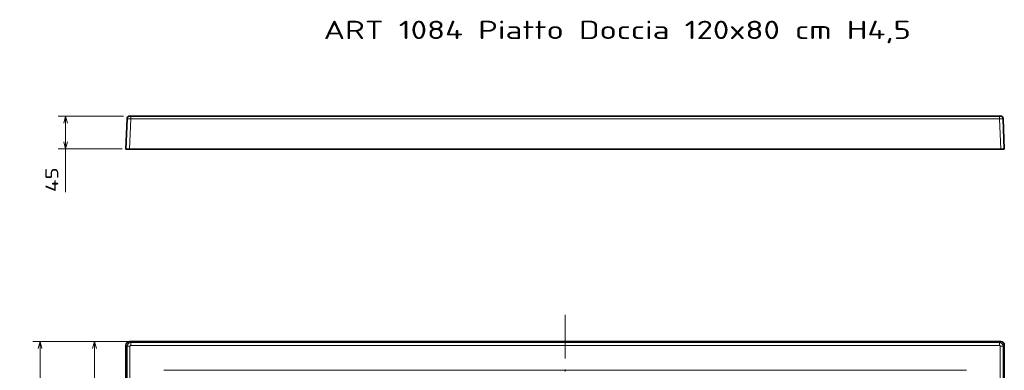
# Model space of a CAD drawing. Extents: x 54 to 323, y 16 to 286.
# Tile 10 of 10: x 54 to 323, y 190 to 286. Entities that reach past the tile are written whole.
import ezdxf
from ezdxf.enums import TextEntityAlignment as Align

# ---------------------------------------------------------------- set-up
doc = ezdxf.new("R2010")
doc.units = 0
doc.linetypes.add('DASHDOT', pattern=[18.5, 12, -3, 0.5, -3])
doc.layers.get('0').update_dxf_attribs({"lineweight": 13})
doc.styles.get("Standard").update_dxf_attribs({"font": 'isocp.shx'})
doc.dimstyles.get("Standard").update_dxf_attribs({"dimtxt": 2.5, "dimasz": 2.5, "dimexe": 1.25, "dimexo": 0.625, "dimtad": 1, "dimcen": 2.5, "dimadec": 0, "dimazin": 0, "dimtfac": 1, "dimtmove": 0, "dimatfit": 0, "dimfxl": 0, "dimarcsym": 0})

# ---------------------------------------------------------------- blocks, each defined once
blk = doc.blocks.new('*D')
at = {"color": 7, "lineweight": 13, "ltscale": 0.444532}
blk.add_line((81.89, 259.24), (64.11, 259.24), dxfattribs=at)
at = {"color": 7, "lineweight": 13}
for p, q in [((66.11, 238.46), (66.11, 259.24)), ((81.6, 197.6), (57.12, 197.6)), ((59.12, 37.57), (59.12, 197.6)), ((200.62, 197.6), (72.01, 197.6)), ((74.01, 167.68), (74.01, 197.6)), ((181.39, 180), (210.49, 163.12)), ((188.4, 167.68), (72.01, 167.68)), ((81.6, 37.57), (57.12, 37.57)), ((82.6, 36.57), (82.6, 15.58)), ((322.63, 36.57), (322.63, 15.58)), ((82.6, 17.58), (322.63, 17.58))]:
    blk.add_line(p, q, dxfattribs=at)
at = {"color": 7, "lineweight": 13, "ltscale": 0.437349}
blk.add_line((81.6, 250.24), (64.11, 250.24), dxfattribs=at)
at = {"color": 7, "lineweight": 13}
for points in [[(66.63, 257.3), (66.11, 259.24), (65.59, 257.3)], [(65.59, 252.17), (66.11, 250.24), (66.63, 252.17)], [(59.64, 195.67), (59.12, 197.6), (58.61, 195.67)], [(74.53, 195.67), (74.01, 197.6), (73.49, 195.67)], [(196.68, 171.73), (194.75, 172.25), (196.16, 170.83)], [(73.49, 169.62), (74.01, 167.68), (74.53, 169.62)], [(208.56, 163.64), (210.49, 163.12), (209.08, 164.53)], [(58.61, 39.5), (59.12, 37.57), (59.64, 39.5)], [(84.54, 18.1), (82.6, 17.58), (84.54, 17.06)], [(320.7, 17.06), (322.63, 17.58), (320.7, 18.1)]]:
    blk.add_lwpolyline(points, dxfattribs=at)
for s, rotation, p, p2 in [('45', 90, (64.11, 238.46), (64.11, 245.24)), ('150', 90, (72.01, 177.39), (72.01, 187.9)), ('%%c', 329.8701, (182.39, 181.73), (184.61, 180.44)), ('90', 329.8701, (185.48, 179.94), (191.34, 176.54)), ('800', 90, (57.12, 112.33), (57.12, 122.84))]:
    blk.add_text(s, height=3.5, rotation=rotation, dxfattribs=at).set_placement(p, p2, align=Align.FIT)
blk.add_text('1200', height=3.5, dxfattribs=at).set_placement((195.5, 19.58), (209.74, 19.58), align=Align.FIT)
blk = doc.blocks.new('BLOCK18')
at = {"color": 7, "lineweight": 35}
for p, q in [((0, 149.6), (-595.1, 149.6)), ((595.1, 149.6), (0, 149.6)), ((-600.1, 144.6), (-600.1, -645.6)), ((600.1, 144.6), (600.1, -645.6))]:
    blk.add_line(p, q, dxfattribs=at)
at = {"color": 7, "lineweight": 13, "ltscale": 0.050792}
for p, q in [((-595.1, 149.6), (-593.6, 148.1)), ((595.1, 149.6), (593.6, 148.1)), ((-600.1, 144.6), (-598.6, 143.1)), ((600.1, 144.6), (598.6, 143.1))]:
    blk.add_line(p, q, dxfattribs=at)
at = {"color": 7, "lineweight": 13}
for p, q in [((-593.6, 148.1), (0, 148.1)), ((593.6, 148.1), (0, 148.1)), ((-598.6, -644.1), (-598.6, 143.1)), ((-594.6, -644.1), (-594.6, 143.1)), ((-593.6, 144.1), (593.6, 144.1)), ((594.6, -644.1), (594.6, 143.1)), ((598.6, -644.1), (598.6, 143.1)), ((-548.2, 110.3), (548.2, 110.3))]:
    blk.add_line(p, q, dxfattribs=at)
at = {"color": 7, "lineweight": 13, "ltscale": 0.099939}
for p, q in [((-593.6, 144.1), (-593.6, 148.1)), ((593.6, 144.1), (593.6, 148.1)), ((-594.6, 143.1), (-598.6, 143.1)), ((594.6, 143.1), (598.6, 143.1))]:
    blk.add_line(p, q, dxfattribs=at)
at = {"color": 7, "lineweight": 35}
for centre, start, end in [((-595.1, 144.6), 89.9842, 180.0158), ((595.1, 144.6), 359.9842, 90.0158)]:
    blk.add_arc(centre, 5, start, end, dxfattribs=at)
at = {"color": 7, "lineweight": 13}
for centre, radius, start, end in [((-593.6, 143.1), 5, 90.0653, 179.9347), ((593.6, 143.1), 5, 0.0653, 89.9347), ((-593.6, 143.1), 0.999, 89.9839, 180.0157), ((593.6, 143.1), 0.999, 359.9843, 90.0161)]:
    blk.add_arc(centre, radius, start, end, dxfattribs=at)
blk = doc.blocks.new('BLOCK19')
at = {"color": 7, "lineweight": 13}
blk.add_text('ART 1084 Piatto Doccia 120x80 cm H4,5', height=25, dxfattribs=at).set_placement((-330, 105.3), (472.4, 105.3), align=Align.FIT)
blk = doc.blocks.new('BLOCK20')
at = {"color": 7, "lineweight": 35, "ltscale": 0.024985}
for p, q in [((-593.6, 0), (-594.6, 0)), ((593.6, 0), (594.6, 0))]:
    blk.add_line(p, q, dxfattribs=at)
at = {"color": 7, "lineweight": 35}
for p, q in [((593.6, 0), (-593.6, 0)), ((-600.1, -45), (-598.6, -3.9)), ((600.1, -45), (598.6, -3.9)), ((-595.1, -45), (0, -45)), ((0, -45), (595.1, -45))]:
    blk.add_line(p, q, dxfattribs=at)
at = {"color": 7, "lineweight": 13}
for p, q in [((-595.1, -45), (-593.6, -3.9)), ((0, -3.9), (-593.6, -3.9)), ((0, -3.9), (593.6, -3.9)), ((595.1, -45), (593.6, -3.9))]:
    blk.add_line(p, q, dxfattribs=at)
at = {"color": 7, "lineweight": 13, "ltscale": 0.09651}
for p, q in [((-593.6, 0), (-593.6, -3.9)), ((593.6, 0), (593.6, -3.9))]:
    blk.add_line(p, q, dxfattribs=at)
at = {"color": 7, "lineweight": 35, "ltscale": 0.124924}
for p, q in [((-600.1, -45), (-595.1, -45)), ((600.1, -45), (595.1, -45))]:
    blk.add_line(p, q, dxfattribs=at)
at = {"color": 7, "lineweight": 35}
for centre, start, end in [((-594.6, -4), 90, 178), ((594.6, -4), 2, 90)]:
    blk.add_arc(centre, 4, start, end, dxfattribs=at)
at = {"color": 7, "lineweight": 13}
for points in [[(-593.6, -3.9), (-594.5, -3.8), (-595.4, -3.8), (-596.3, -3.8), (-597.4, -3.8), (-598.2, -3.8), (-598.4, -3.8), (-598.6, -3.8), (-598.6, -3.9), (-598.6, -3.9), (-598.6, -3.9), (-598.6, -3.9)], [(593.6, -3.9), (594.5, -3.8), (595.4, -3.8), (596.3, -3.8), (597.4, -3.8), (598.2, -3.8), (598.4, -3.8), (598.6, -3.8), (598.6, -3.9), (598.6, -3.9), (598.6, -3.9), (598.6, -3.9)]]:
    blk.add_open_spline(points, degree=5, knots=[0, 0, 0, 0, 0, 0, 6.381528, 6.381528, 6.381528, 9.016773, 9.016773, 9.016773, 9.670118, 9.670118, 9.670118, 9.670118, 9.670118, 9.670118], dxfattribs=at)

msp = doc.modelspace()

# ---------------------------------------------------------------- linework, layer by layer
at = {"color": 7, "linetype": 'DASHDOT', "lineweight": 13}
msp.add_line((202.6178, 204.9466), (202.6178, 31.7389), dxfattribs=at)

# ---------------------------------------------------------------- block references
at = {"lineweight": 0, "xscale": 0.2, "yscale": 0.2, "zscale": 0.2}
for name, p in [('BLOCK19', (202.6178, 259.2362)), ('BLOCK20', (202.6178, 259.2362)), ('BLOCK18', (202.6178, 167.6839))]:
    msp.add_blockref(name, p, dxfattribs=at)

# ---------------------------------------------------------------- dimensions: what is measured, and where the dimension line sits
at = {"color": 0, "lineweight": 0}
dim = msp.add_diameter_dim_2p(p1=(210.4883, 163.116), p2=(194.7473, 172.2517), text='%%c90', dimstyle='Standard', override={"dimlfac": 5}, dxfattribs=at)
dim.commit()
dim.dimension.update_dxf_attribs({"geometry": '*D', "text_midpoint": (185.8618, 177.4087), "dimtype": 163})
for base, p1, p2, angle, middle, dimtype in [((74.0099, 197.5982), (190.3978, 167.6839), (202.6178, 197.5982), 89.999523, (74.0099, 182.641), 160), ((59.1227, 197.5982), (83.6029, 37.5696), (83.6029, 197.5982), 89.999523, (59.1227, 117.5839), 160), ((322.6321, 17.5808), (82.6035, 38.569), (322.6321, 38.569), 0, (202.6178, 17.5808), 161), ((66.109, 250.2362), (83.8903, 259.2362), (83.6029, 250.2362), 269.998569, (66.109, 241.8502), 160)]:
    dim = msp.add_linear_dim(base=base, p1=p1, p2=p2, angle=angle, dimstyle='Standard', override={"dimlfac": 5}, dxfattribs=at)
    dim.commit()
    dim.dimension.update_dxf_attribs({"geometry": '*D', "text_midpoint": middle, "dimtype": dimtype})

doc.saveas('drawing.dxf')
